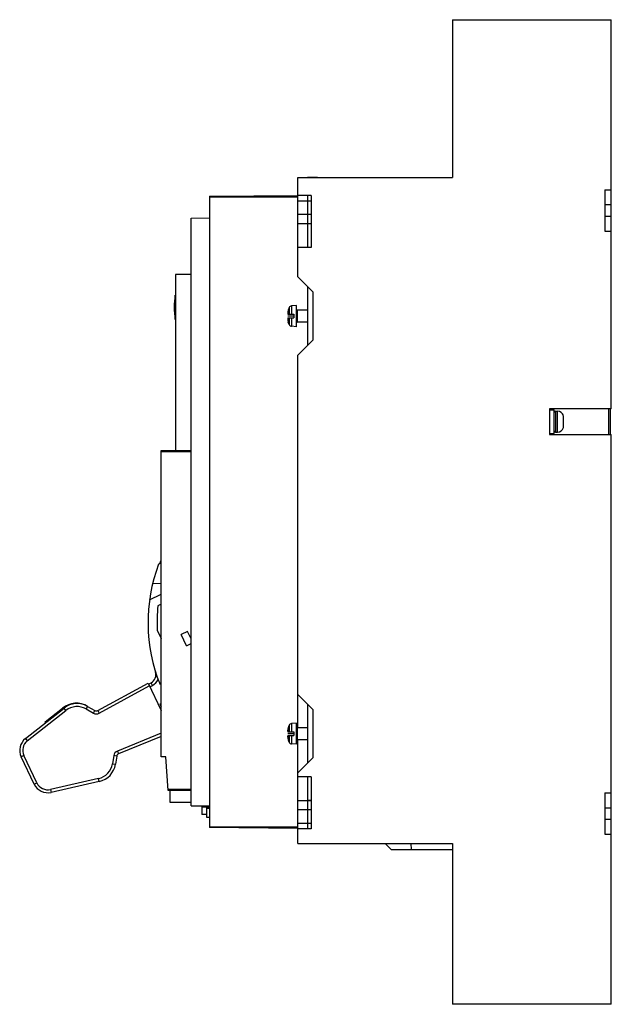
# Model space of a CAD drawing. Header units: millimetres. Extents: x 43 to 239, y 32 to 359.
import ezdxf

# ---------------------------------------------------------------- set-up
doc = ezdxf.new("R2010")
doc.units = ezdxf.units.MM
doc.header["$LTSCALE"] = 25.498209
doc.layers.get('0').update_dxf_attribs({"linetype": 'CONTINUOUS'})
doc.layers.add('INTFCLR_71428', color=7, linetype='CONTINUOUS')
doc.layers.add('INTFCLR_79', color=7, linetype='CONTINUOUS')

msp = doc.modelspace()

# ---------------------------------------------------------------- linework, layer by layer
at = {"color": 7, "linetype": 'Continuous'}
for p, q in [((186.08, 358.85), (186.08, 306.55)), ((186.08, 358.85), (238.78, 358.85)), ((238.78, 229.8), (238.78, 358.85)), ((134.78, 300.55), (134.78, 306.55)), ((134.78, 306.55), (186.08, 306.55)), ((137.98, 306.61), (141.38, 306.61)), ((105.48, 300.31), (134.78, 300.57)), ((139.28, 300.55), (134.78, 300.55)), ((134.78, 273.55), (134.78, 300.52)), ((137.98, 300.55), (137.98, 283.36)), ((139.28, 300.55), (139.28, 283.3)), ((236.58, 302.4), (236.58, 288.7)), ((236.58, 302.4), (238.78, 302.4)), ((105.48, 300.31), (105.48, 90.9)), ((134.78, 300), (105.48, 300)), ((139.28, 298.7), (134.78, 298.7)), ((238.78, 297.4), (236.58, 297.4)), ((134.78, 294.3), (139.28, 294.3)), ((137.98, 294.36), (139.28, 294.36)), ((99.48, 293.05), (105.48, 293.1)), ((99.48, 98.16), (99.48, 293.05)), ((139.28, 291.14), (134.78, 291.14)), ((139.28, 291.2), (137.98, 291.2)), ((236.58, 293.7), (238.78, 293.7)), ((236.58, 288.7), (238.78, 288.7)), ((139.28, 283.3), (134.78, 283.3)), ((137.98, 283.36), (139.28, 283.36)), ((94.23, 274.32), (94.23, 216.06)), ((99.48, 274.32), (94.23, 274.32)), ((139.78, 268.55), (134.78, 273.55)), ((137.98, 270.35), (137.98, 250.75)), ((139.78, 268.55), (139.78, 252.55)), ((94.13, 259.47), (94.13, 267.47)), ((131.48, 261.35), (131.48, 261.15)), ((131.92, 263.37), (131.61, 262.56)), ((131.61, 262.56), (131.63, 262.56)), ((131.92, 263.37), (131.92, 261.15)), ((134.38, 264.06), (132.72, 263.91)), ((132.72, 263.91), (132.72, 261.15)), ((134.38, 257.04), (134.38, 264.06)), ((134.58, 262.55), (134.58, 258.55)), ((137.98, 262.55), (134.58, 262.55)), ((131.48, 261.15), (133.48, 261.15)), ((131.48, 259.95), (131.48, 259.75)), ((131.48, 259.95), (133.48, 259.95)), ((131.92, 257.72), (131.61, 258.55)), ((131.63, 258.55), (131.61, 258.55)), ((131.92, 259.95), (131.92, 257.72)), ((132.72, 259.95), (132.72, 257.18)), ((133.48, 261.15), (133.48, 259.95)), ((137.98, 258.55), (134.58, 258.55)), ((134.38, 257.04), (132.72, 257.18)), ((134.78, 247.55), (139.78, 252.55)), ((134.78, 124.05), (134.78, 247.55)), ((238.78, 229.8), (218.28, 229.8)), ((218.28, 229.8), (218.28, 221.3)), ((218.28, 229.45), (219.78, 229.45)), ((219.78, 221.65), (219.78, 229.45)), ((220.28, 229.05), (220.94, 229.05)), ((220.28, 229.05), (220.28, 222.05)), ((220.94, 222.05), (220.94, 229.05)), ((237.98, 221.3), (237.98, 229.8)), ((238.38, 229.8), (238.38, 221.3)), ((222.88, 223.56), (222.88, 227.53)), ((220.28, 222.05), (220.94, 222.05)), ((218.28, 221.65), (219.78, 221.65)), ((218.28, 221.3), (238.78, 221.3)), ((238.78, 32.32), (238.78, 221.3)), ((89.48, 216.02), (99.48, 216.11)), ((89.48, 114.4), (89.48, 216.02)), ((99.48, 215.51), (89.48, 215.51)), ((88.66, 178.29), (89.02, 178.45)), ((89.02, 178.45), (89.48, 179.56)), ((89.48, 171.82), (86.66, 171.77)), ((85.66, 166.46), (89.48, 168.37)), ((89.48, 165.02), (88.43, 164.5)), ((88.2, 156.35), (89.48, 153.64)), ((89.14, 154.35), (89.48, 154.51)), ((98.29, 155.99), (96.15, 154.97)), ((97.93, 151.22), (96.15, 154.97)), ((99.48, 153.49), (98.29, 155.99)), ((97.93, 151.22), (99.48, 151.96)), ((68.51, 129.73), (85.15, 138.82)), ((68.99, 128.86), (85.58, 137.92)), ((85.15, 138.82), (89.48, 129.73)), ((85.3, 138.51), (86.18, 138.98)), ((85.73, 137.61), (86.65, 138.09)), ((86.65, 138.09), (86.18, 138.98)), ((139.78, 130.05), (134.78, 135.05)), ((65.11, 131.13), (64.61, 130.26)), ((65.11, 131.13), (67.53, 129.74)), ((89.48, 132.02), (89.04, 131.82)), ((137.98, 131.85), (137.98, 112.25)), ((44.49, 120.46), (57.3, 130.55)), ((45.11, 119.67), (57.92, 129.76)), ((51, 125.95), (56.81, 130.53)), ((57.92, 129.76), (57.3, 130.55)), ((64.61, 130.26), (67.03, 128.87)), ((67.03, 128.87), (67.53, 129.74)), ((68.51, 129.73), (68.99, 128.86)), ((139.78, 130.05), (139.78, 114.05)), ((51.12, 125.68), (51, 125.95)), ((131.92, 124.87), (131.92, 122.65)), ((134.38, 125.56), (132.72, 125.41)), ((132.72, 125.41), (132.72, 122.65)), ((134.38, 118.54), (134.38, 125.56)), ((89.48, 122.26), (74.99, 116.32)), ((89.48, 121.18), (75.37, 115.39)), ((131.48, 122.85), (131.48, 122.65)), ((131.48, 122.65), (133.48, 122.65)), ((131.48, 121.45), (133.48, 121.45)), ((131.48, 121.45), (131.48, 121.25)), ((131.61, 124.06), (131.63, 124.06)), ((131.92, 121.45), (131.92, 119.22)), ((132.72, 121.45), (132.72, 118.68)), ((133.48, 122.65), (133.48, 121.45)), ((137.98, 124.05), (134.58, 124.05)), ((134.58, 124.05), (134.58, 120.05)), ((44.49, 120.46), (45.11, 119.67)), ((131.63, 120.05), (131.61, 120.05)), ((134.38, 118.54), (132.72, 118.68)), ((137.98, 120.05), (134.58, 120.05)), ((134.78, 90.57), (134.78, 120.05)), ((43.98, 114.81), (43.08, 114.38)), ((47.39, 105.32), (43.08, 114.38)), ((48.3, 105.75), (43.98, 114.81)), ((73.78, 114.78), (73.35, 112.09)), ((74.77, 114.62), (73.78, 114.78)), ((74.77, 114.62), (74.34, 111.93)), ((74.99, 116.32), (75.37, 115.39)), ((91.09, 114.38), (89.48, 114.4)), ((91.88, 103.18), (91.09, 114.38)), ((73.35, 112.09), (74.34, 111.93)), ((134.78, 109.05), (139.78, 114.05)), ((139.28, 107.8), (134.78, 107.8)), ((137.98, 107.8), (137.98, 90.55)), ((139.28, 107.8), (139.28, 90.55)), ((47.39, 105.32), (48.3, 105.75)), ((68.75, 107.17), (52.79, 103.57)), ((68.97, 106.19), (53.01, 102.59)), ((68.97, 106.19), (68.75, 107.17)), ((52.79, 103.57), (53.01, 102.59)), ((91.84, 103.72), (99.48, 103.72)), ((99.48, 103.12), (91.88, 103.18)), ((92.53, 99.26), (92.53, 103.18)), ((236.58, 102.41), (238.78, 102.41)), ((236.58, 102.41), (236.58, 88.71)), ((99.48, 99.26), (92.53, 99.26)), ((99.48, 98.16), (105.48, 98.11)), ((103.03, 98.13), (103.03, 95.26)), ((134.78, 99.95), (139.28, 99.95)), ((137.98, 100.01), (139.28, 100.01)), ((103.03, 97.76), (105.48, 97.76)), ((104.63, 95.26), (103.03, 95.26)), ((104.63, 94.32), (104.63, 97.76)), ((104.63, 97.36), (105.48, 97.36)), ((139.28, 96.8), (134.78, 96.8)), ((139.28, 96.86), (137.98, 96.86)), ((238.78, 97.41), (236.58, 97.41)), ((105.48, 94.32), (104.63, 94.32)), ((134.78, 92.4), (139.28, 92.4)), ((236.58, 93.71), (238.78, 93.71)), ((105.48, 91.22), (134.78, 91.22)), ((134.78, 90.65), (105.48, 90.9)), ((139.28, 90.55), (134.78, 90.55)), ((134.78, 85.65), (134.78, 90.55)), ((236.58, 88.71), (238.78, 88.71)), ((134.78, 85.65), (186.08, 85.65)), ((165.75, 83.65), (163.75, 85.65)), ((172.26, 85.65), (172.41, 83.65)), ((186.08, 85.65), (186.08, 32.32)), ((165.75, 83.65), (186.08, 83.65)), ((238.78, 32.32), (186.08, 32.32))]:
    msp.add_line(p, q, dxfattribs=at)
for points in [[(131.92, 124.87), (131.84, 124.7), (131.61, 124.06)], [(131.61, 120.05), (131.84, 119.4), (131.92, 119.22)]]:
    msp.add_lwpolyline(points, dxfattribs=at)
for centre, radius, start, end in [((120.65, 263.47), 26.82, 171.4222, 188.5778), ((136.75, 261.36), 5.27, 176.0754, 180.0904), ((136.13, 261.39), 4.65, 174.7577, 175.9979), ((136.13, 261.39), 4.65, 174.7585, 175.9993), ((135.92, 261.41), 4.44, 170.7747, 174.7782), ((135.91, 261.41), 4.43, 170.7715, 174.7793), ((135.71, 261.45), 4.22, 164.7369, 170.761), ((135.7, 261.45), 4.22, 164.7363, 170.7649), ((132.81, 262.92), 1, 95, 152.8732), ((134.58, 262.75), 0.2, 180, 270), ((136.75, 259.74), 5.27, 179.9098, 183.8866), ((136.75, 259.74), 5.27, 179.9075, 183.9112), ((136.13, 259.7), 4.64, 183.9626, 185.4347), ((136.12, 259.7), 4.64, 183.9879, 185.434), ((135.91, 259.68), 4.43, 185.418, 189.1409), ((135.91, 259.68), 4.43, 185.4173, 189.1412), ((135.71, 259.65), 4.22, 189.1493, 195.1205), ((135.71, 259.65), 4.22, 189.147, 195.1195), ((134.58, 258.35), 0.2, 90, 180), ((132.81, 258.18), 1, 207.1268, 265), ((220.28, 228.55), 0.5, 90, 180), ((220.94, 227.05), 2, 14.0698, 90), ((220.28, 222.55), 0.5, 180, 270), ((220.94, 224.05), 2, 270.0004, 345.9302), ((140.14, 158.91), 55, 159.3711, 201.9569), ((140.13, 158.91), 52, 173.8336, 182.8256), ((84.77, 141.63), 3, 297.9533, 17.3383), ((84.77, 141.63), 4, 297.9533, 337.253), ((61.39, 124.92), 7.24, 58.9447, 129.2413), ((61.64, 125.05), 7, 60.2381, 128.2354), ((61.64, 125.05), 6, 60.2381, 128.2354), ((89.09, 297.12), 165.31, 269.9832, 270.1354), ((139.97, 159.37), 57.9, 208.4159, 209.288), ((167.07, 238.25), 131.97, 233.7565, 233.9928), ((68.03, 130.61), 2, 240.2381, 298.637), ((68.03, 130.61), 1, 240.2381, 298.637), ((132.81, 124.42), 1, 95, 152.865), ((134.58, 124.25), 0.2, 180, 270), ((136.12, 122.89), 4.64, 174.7569, 175.9998), ((136.12, 122.89), 4.64, 174.7573, 176.0005), ((136.12, 121.2), 4.63, 183.9608, 185.436), ((136.11, 121.2), 4.63, 183.9595, 185.4354), ((135.92, 122.91), 4.44, 170.7766, 174.7759), ((135.92, 122.91), 4.44, 170.7743, 174.7766), ((135.69, 122.95), 4.21, 164.7252, 170.7726), ((135.69, 122.95), 4.2, 164.726, 170.7753), ((47.59, 116.53), 5, 128.2354, 205.4773), ((47.59, 116.53), 4, 128.2354, 205.4773), ((135.92, 121.18), 4.43, 185.4204, 189.1385), ((135.92, 121.18), 4.43, 185.4199, 189.1386), ((135.69, 121.15), 4.21, 189.1365, 195.1301), ((135.69, 121.15), 4.21, 189.1377, 195.132), ((132.81, 119.68), 1, 207.135, 265), ((134.58, 119.85), 0.2, 90, 180), ((75.75, 114.47), 2, 112.3021, 171.0575), ((75.75, 114.47), 1, 112.3021, 171.0575), ((67.43, 113.02), 6, 282.7215, 351.0575), ((67.43, 113.02), 7, 282.7215, 351.0575), ((51.91, 107.47), 5, 205.4773, 282.7215), ((51.91, 107.47), 4, 205.4773, 282.7215)]:
    msp.add_arc(centre, radius, start, end, dxfattribs=at)
for points in [[(131.49, 261.72), (131.48, 261.59), (131.48, 261.47), (131.48, 261.35)], [(131.48, 122.85), (131.48, 122.97), (131.48, 123.09), (131.49, 123.22)], [(131.49, 123.22), (131.48, 123.09), (131.48, 122.97), (131.48, 122.85)], [(131.49, 120.88), (131.48, 121), (131.48, 121.13), (131.48, 121.25)], [(131.48, 121.25), (131.48, 121.13), (131.48, 121), (131.49, 120.88)]]:
    msp.add_open_spline(points, degree=3, dxfattribs=at)
at = {"layer": 'INTFCLR_71428', "color": 254, "linetype": 'Continuous', "true_color": 0xf0ebaf}
msp.add_line((94.13, 263.47), (94.23, 263.47), dxfattribs=at)
at = {"layer": 'INTFCLR_79', "color": 254, "linetype": 'Continuous', "true_color": 0xf0ebaf}
for p, q in [((133.48, 260.55), (131.48, 260.55)), ((133.48, 122.05), (131.48, 122.05))]:
    msp.add_line(p, q, dxfattribs=at)

doc.saveas('drawing.dxf')
